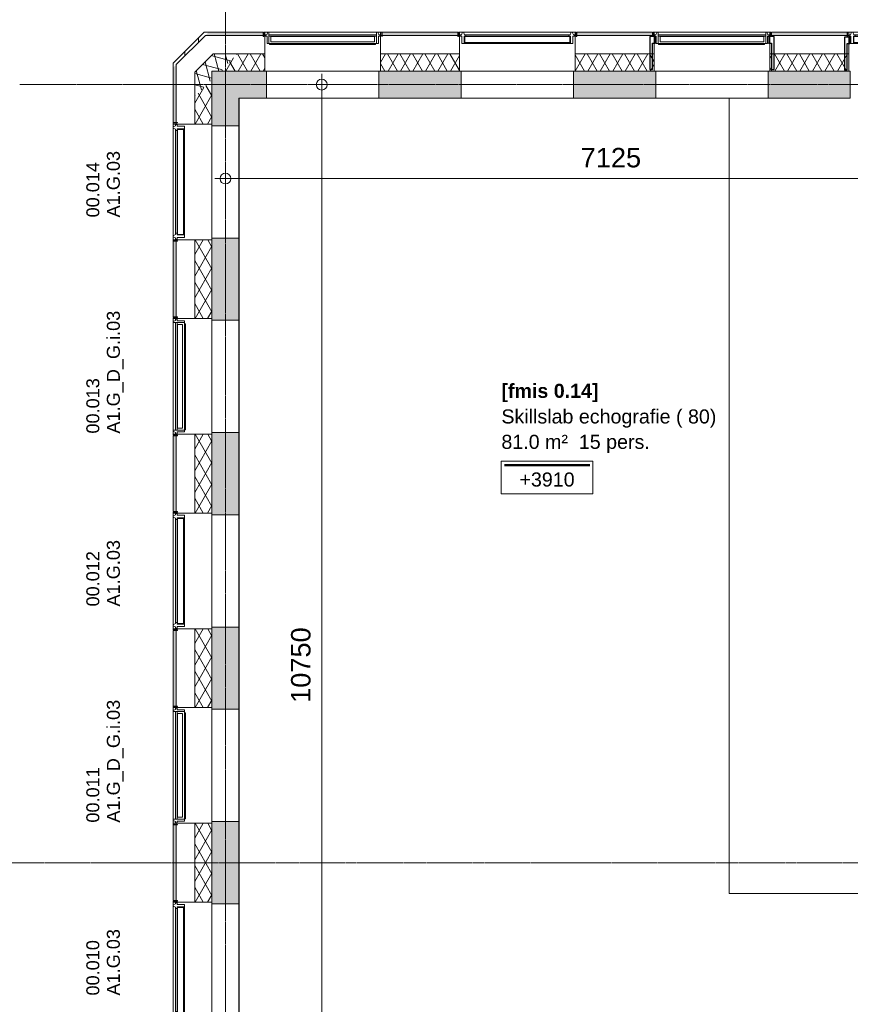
# Model space of a CAD drawing. Header units: millimetres. Extents: x 522 to 75900, y -25803 to 58941.
# Tile 79 of 134: x 8096 to 15780, y 44690 to 53801. Entities that reach past the tile are written whole.
import ezdxf

# ---------------------------------------------------------------- set-up
doc = ezdxf.new("R2010")
doc.units = ezdxf.units.MM
doc.linetypes.add('Dot', pattern=[4.7625, 0, -4.7625])
doc.linetypes.add('Grid Line', pattern=[22.225, 12.7, -3.175, 3.175, -3.175])
for name, color, linetype, lineweight in [('00_Algemeen', 7, 'Dot', 9), ('00_Algemeen-100', 7, 'Continuous', 9), ('22_Metselwerk', 7, 'Continuous', 9), ('30_Kozijnen-ramen-deuren', 7, 'Continuous', 9), ('34_Beglazing', 7, 'Continuous', 18), ('42_Dekvloeren en vloersystemen', 7, 'Continuous', 9)]:
    doc.layers.add(name, color=color, linetype=linetype, lineweight=lineweight)
doc.styles.add('Arial', font='arial.ttf', dxfattribs={"height": 180})
doc.styles.add('Arial_1', font='arial.ttf', dxfattribs={"height": 130})
doc.styles.add('Arial_4', font='arial.ttf', dxfattribs={"height": 120})
doc.styles.add('Arial_B', font='arialbd.ttf', dxfattribs={"height": 130})
doc.dimstyles.new('1_8mm_continuous_mm_zwart', dxfattribs={"dimscale": 304.8, "dimtxt": 183.646692, "dimasz": 0.328084, "dimexe": 0.328084, "dimexo": 0.0625, "dimgap": 0.164042, "dimtad": 1, "dimdec": 0, "dimzin": 0, "dimdsep": 46, "dimtxsty": 'Arial', "dimblk1": 'DOTBLANK', "dimblk2": 'DOTBLANK', "dimsah": 1, "dimcen": 0.09, "dimdle": 0.328084, "dimazin": 0, "dimtfac": 1, "dimtdec": 4, "dimtix": 1, "dimtmove": 0, "dimatfit": 3, "dimfxl": 0.328084, "dimfxlon": 1, "dimtvp": 1, "dimtolj": 1, "dimtzin": 0, "dimarcsym": 2})
pattern_1 = [(45, (0, 0), (-106.066, 106.066), []), (135, (0, 0), (-106.066, -106.066), []), (50, (0, 0), (358.6306, -31.3759), [37.5, -412.5]), (355, (0, 0), (-69.376, 376.0957), [30, -330]), (100.451, (29.9, -2.6), (289.2568, 344.7173), [31.87, -350.571]), (46.184, (0, 100), (533.62, -82.7615), [56.25, -618.75]), (96.636, (44.47, 93.1), (467.3284, 487.062), [47.805, -525.856]), (351.184, (0, 100), (467.3326, 487.058), [45, -495]), (21, (50, 75), (298.454, -201.3095), [37.5, -412.5]), (326, (50, 75), (121.657, 362.575), [30, -330]), (71.451, (74.87, 58.22), (420.112, 161.262), [31.87, -350.571]), (37.5, (0, 0), (6.07993, 166.44693), [3.353, -322.647, 3.353, -331.647, -331.25]), (37.5, (0, 0), (6.07993, 166.44693), [-661, 3.353, -327.897]), (7.5, (0, 0), (131.53477, 197.20586), [3.353, -187.647, 3.353, -315.147, -126.25]), (7.5, (0, 0), (131.53477, 197.20586), [-509.5, 3.353, -122.897]), (327.5, (-111.5, 0), (266.91122, -11.27744), [3.353, -121.647, 3.353, -386.647, -517.5]), (327.5, (-111.5, 0), (266.91122, -11.27744), [-515, 3.353, -514.147]), (317.5, (-161.5, 0), (291.5931, 50.0525), [3.353, -159.147, 3.353, -255.647, -367.5]), (317.5, (-161.5, 0), (291.5931, 50.0525), [-421.5, 3.353, -364.147]), (317.5, (-161.5, 0), (291.5931, 50.0525), [3.353, -159.147, 3.353, -255.647, -367.5]), (317.5, (-161.5, 0), (291.5931, 50.0525), [-421.5, 3.353, -364.147])]

# ---------------------------------------------------------------- blocks, each defined once
blk = doc.blocks.new('FRA_R12_AWT_CON_Betonwerk_R20_rvt-1-100 - Plattegrond - Begane grond')
at = {"layer": '22_Metselwerk', "lineweight": 13, "true_color": 0xc0c0c0}
h = blk.add_hatch(dxfattribs=at)
h.set_pattern_fill('FP_141', color=9, style=0, pattern_type=2)
h.set_pattern_definition(pattern_1)
h.paths.add_polyline_path([(10125, 40220), (10125, 40980), (9875, 40980), (9875, 40220)], flags=0)
h.paths.add_polyline_path([(9875, 42020), (10125, 42020), (10125, 42780), (9875, 42780), (9875, 42684.9)], flags=0)
h.paths.add_polyline_path([(9875, 43820), (10125, 43820), (10125, 44580), (9875, 44580), (9875, 44267.9)], flags=0)
h.paths.add_polyline_path([(9875, 45620), (10125, 45620), (10125, 46380), (9875, 46380), (9875, 45850.9)], flags=0)
h.paths.add_polyline_path([(10125, 47420), (10125, 48180), (9875, 48180), (9875, 47420)], flags=0)
h.paths.add_polyline_path([(10125, 49220), (10125, 49980), (9875, 49980), (9875, 49220)], flags=0)
h.paths.add_polyline_path([(10125, 51020), (10125, 51780), (9875, 51780), (9875, 51020)], flags=0)
h.paths.add_polyline_path([(10125, 52820), (10125, 53325), (9875, 53325), (9875, 52820)], flags=0)
h = blk.add_hatch(dxfattribs=at)
h.set_pattern_fill('FP_141', color=9, style=0, pattern_type=2)
h.set_pattern_definition(pattern_1)
h.paths.add_polyline_path([(17428.6, 53075), (17580, 53075), (17580, 53325), (16820, 53325), (16820, 53075), (17022.5, 53075)], flags=0)
h.paths.add_polyline_path([(13220, 53075), (13980, 53075), (13980, 53325), (13220, 53325)], flags=0)
h.paths.add_polyline_path([(15020, 53075), (15780, 53075), (15780, 53325), (15020, 53325)], flags=0)
h.paths.add_polyline_path([(11420, 53075), (12180, 53075), (12180, 53325), (11420, 53325)], flags=0)
h.paths.add_polyline_path([(10380, 53075), (10380, 53325), (10125, 53325), (10125, 53075)], flags=0)
at = {"layer": '22_Metselwerk', "lineweight": 13}
for p, q in [((10125, 53325), (9875, 53325)), ((9875, 53325), (9875, 52820)), ((10380, 53325), (10125, 53325)), ((10380, 53075), (10380, 53325)), ((12180, 53325), (11420, 53325)), ((11420, 53325), (11420, 53075)), ((12180, 53075), (12180, 53325)), ((13980, 53325), (13220, 53325)), ((13220, 53325), (13220, 53075)), ((13980, 53075), (13980, 53325)), ((15780, 53325), (15020, 53325)), ((15020, 53325), (15020, 53075)), ((15780, 53075), (15780, 53325)), ((10125, 53075), (10380, 53075)), ((10125, 52820), (10125, 53075)), ((11420, 53075), (10380, 53075)), ((11420, 53075), (12180, 53075)), ((13220, 53075), (12180, 53075)), ((13220, 53075), (13980, 53075)), ((15020, 53075), (13980, 53075)), ((15020, 53075), (15780, 53075)), ((9875, 52820), (10125, 52820)), ((10125, 52820), (10125, 51780)), ((10125, 51780), (9875, 51780)), ((9875, 51780), (9875, 51020)), ((10125, 51020), (10125, 51780)), ((9875, 51020), (10125, 51020)), ((10125, 51020), (10125, 49980)), ((10125, 49980), (9875, 49980)), ((9875, 49980), (9875, 49220)), ((10125, 49220), (10125, 49980)), ((9875, 49220), (10125, 49220)), ((10125, 49220), (10125, 48180)), ((10125, 48180), (9875, 48180)), ((9875, 48180), (9875, 47420)), ((10125, 47420), (10125, 48180)), ((9875, 47420), (10125, 47420)), ((10125, 47420), (10125, 46380)), ((10125, 46380), (9875, 46380)), ((9875, 46380), (9875, 45620)), ((10125, 45620), (10125, 46380)), ((9875, 45620), (10125, 45620)), ((10125, 45620), (10125, 44580))]:
    blk.add_line(p, q, dxfattribs=at)
blk = doc.blocks.new('31_W_A1_G-D-G_Kawneer - StoneClad - A1_G_D_G_i_03_Kawneer - 1070x3395-10499062-100 - Plattegrond - Begane grond')
at = {"layer": '30_Kozijnen-ramen-deuren', "lineweight": 18}
for p, q in [((-508, 100), (-518, 76)), ((-498, 100), (-508, 100)), ((508, 100), (498, 100)), ((518, 76), (508, 100)), ((-530, 76), (-530, 62)), ((-518, 76), (-530, 76)), ((-530, 62), (-514.5, 62)), ((-514.5, 62), (-514.5, -6)), ((514.5, -6), (514.5, 62)), ((514.5, 62), (530, 62)), ((530, 76), (518, 76)), ((530, 62), (530, 76)), ((-514.5, -6), (-498, -6)), ((498, -6), (514.5, -6))]:
    blk.add_line(p, q, dxfattribs=at)
at = {"layer": '30_Kozijnen-ramen-deuren'}
for p, q in [((-498, 76), (-498, 100)), ((498, 100), (-498, 100)), ((498, 100), (498, 76)), ((-498, 62), (-498, 76)), ((498, 76), (-498, 76)), ((-498, -6), (-498, 62)), ((498, 62), (-498, 62)), ((498, 76), (498, 62)), ((498, 62), (498, -6)), ((498, -6), (-498, -6)), ((-493.3, -14), (-493.3, -6)), ((487.3, -14), (-493.3, -14)), ((487.3, -6), (487.3, -14))]:
    blk.add_line(p, q, dxfattribs=at)
at = {"layer": '34_Beglazing', "lineweight": 9}
for p, q in [((-480, 59), (480, 59)), ((-480, 12), (-480, 59)), ((480, 12), (-480, 12)), ((480, 59), (480, 12))]:
    blk.add_line(p, q, dxfattribs=at)
blk = doc.blocks.new('31_W_A1_G_Kawneer - StoneClad - A1_G_03_Kawneer - 1070x3395-10498973-100 - Plattegrond - Begane grond')
at = {"layer": '30_Kozijnen-ramen-deuren', "lineweight": 18}
for p, q in [((-514.5, 6), (-491.5, 6)), ((-514.5, -62), (-514.5, 6)), ((-491.5, 6), (-491.5, -62)), ((491.5, 6), (514.5, 6)), ((491.5, -62), (491.5, 6)), ((514.5, 6), (514.5, -62)), ((-530, -62), (-514.5, -62)), ((-530, -76), (-530, -62)), ((-518, -76), (-530, -76)), ((-508, -100), (-518, -76)), ((-488, -76), (-498, -100)), ((-491.5, -62), (-476, -62)), ((-476, -76), (-488, -76)), ((-476, -62), (-476, -76)), ((476, -62), (491.5, -62)), ((476, -76), (476, -62)), ((488, -76), (476, -76)), ((498, -100), (488, -76)), ((518, -76), (508, -100)), ((514.5, -62), (530, -62)), ((530, -76), (518, -76)), ((530, -62), (530, -76)), ((-498, -100), (-508, -100)), ((508, -100), (498, -100))]:
    blk.add_line(p, q, dxfattribs=at)
at = {"layer": '30_Kozijnen-ramen-deuren'}
for p, q in [((-491.5, 6), (491.5, 6)), ((-476, -62), (476, -62)), ((476, -76), (-476, -76)), ((-498, -100), (498, -100))]:
    blk.add_line(p, q, dxfattribs=at)
at = {"layer": '34_Beglazing'}
for p, q in [((-486, -59), (-486, -3.5)), ((-486, -3.5), (486, -3.5)), ((486, -59), (-486, -59)), ((486, -3.5), (486, -59))]:
    blk.add_line(p, q, dxfattribs=at)
blk = doc.blocks.new('31_W_A1_G-D-G_Kawneer - StoneClad - A1_G_D_G_i_03_Kawneer - 1070x3395-10498972-100 - Plattegrond - Begane grond')
at = {"layer": '30_Kozijnen-ramen-deuren', "lineweight": 18}
for p, q in [((-508, 100), (-518, 76)), ((-498, 100), (-508, 100)), ((508, 100), (498, 100)), ((518, 76), (508, 100)), ((-530, 76), (-530, 62)), ((-518, 76), (-530, 76)), ((-530, 62), (-514.5, 62)), ((-514.5, 62), (-514.5, -6)), ((514.5, -6), (514.5, 62)), ((514.5, 62), (530, 62)), ((530, 76), (518, 76)), ((530, 62), (530, 76)), ((-514.5, -6), (-498, -6)), ((498, -6), (514.5, -6))]:
    blk.add_line(p, q, dxfattribs=at)
at = {"layer": '30_Kozijnen-ramen-deuren'}
for p, q in [((-498, 76), (-498, 100)), ((498, 100), (-498, 100)), ((498, 100), (498, 76)), ((-498, 62), (-498, 76)), ((498, 76), (-498, 76)), ((-498, -6), (-498, 62)), ((498, 62), (-498, 62)), ((498, 76), (498, 62)), ((498, 62), (498, -6)), ((498, -6), (-498, -6)), ((-493.3, -14), (-493.3, -6)), ((487.3, -14), (-493.3, -14)), ((487.3, -6), (487.3, -14))]:
    blk.add_line(p, q, dxfattribs=at)
at = {"layer": '34_Beglazing', "lineweight": 9}
for p, q in [((-480, 59), (480, 59)), ((-480, 12), (-480, 59)), ((480, 12), (-480, 12)), ((480, 59), (480, 12))]:
    blk.add_line(p, q, dxfattribs=at)
blk = doc.blocks.new('NLRS_GM_SK_Merk-A2 - A3 - Roze en paars bg - zonder zonwering-10915468-100 - Plattegrond - Begane grond')
at = {"layer": '30_Kozijnen-ramen-deuren', "lineweight": 25}
for p, q in [((-400, 440), (-450, 440)), ((-450, 440), (-450, 135)), ((-425, 135), (-425, 380)), ((-425, 380), (-400, 380)), ((-400, 380), (-400, 440)), ((700, 440), (650, 440)), ((650, 440), (650, 380)), ((650, 380), (675, 380)), ((675, 380), (675, 135)), ((700, 135), (700, 440)), ((-450, 135), (-425, 135)), ((675, 135), (700, 135))]:
    blk.add_line(p, q, dxfattribs=at)
at = {"layer": '30_Kozijnen-ramen-deuren'}
for p, q in [((-389.5, 440), (-400, 440)), ((-389.5, 380), (-400, 380)), ((650, 440), (639.5, 440)), ((650, 380), (639.5, 380))]:
    blk.add_line(p, q, dxfattribs=at)
blk = doc.blocks.new('NLRS_GM_SK_Merk-A2 - A3 - met zonwering-11082604-100 - Plattegrond - Begane grond')
at = {"layer": '30_Kozijnen-ramen-deuren', "lineweight": 25}
for p, q in [((-400, 445), (-450, 445)), ((-450, 445), (-450, 140)), ((-425, 140), (-425, 385)), ((-425, 385), (-400, 385)), ((-400, 385), (-400, 445)), ((700, 445), (650, 445)), ((650, 445), (650, 385)), ((650, 385), (675, 385)), ((675, 385), (675, 140)), ((700, 140), (700, 445)), ((-450, 140), (-425, 140)), ((675, 140), (700, 140))]:
    blk.add_line(p, q, dxfattribs=at)
at = {"layer": '30_Kozijnen-ramen-deuren'}
for p, q in [((-389.5, 445), (-400, 445)), ((-389.5, 385), (-400, 385)), ((650, 445), (639.5, 445)), ((650, 385), (639.5, 385))]:
    blk.add_line(p, q, dxfattribs=at)
blk = doc.blocks.new('00_TAG_ROOM_roomtag2 - 5_ volledig met plafondhoogte-11202087-100 - Plattegrond - Begane grond')
at = {"layer": '00_Algemeen', "linetype": 'Continuous'}
for p, q in [((0, -5.7), (0, -2.7)), ((0, -2.7), (8.5, -2.7)), ((8.5, -2.7), (8.5, -5.7)), ((0.322, -3.01), (8.215, -3.01)), ((0.322, -3.033), (8.215, -3.033)), ((0.322, -3.061), (8.215, -3.061)), ((0.322, -3.095), (8.215, -3.095)), ((0.322, -3.123), (8.215, -3.123)), ((8.5, -5.7), (0, -5.7))]:
    blk.add_line(p, q, dxfattribs=at)
blk = doc.blocks.new('DIMBLOCK55-100 - Plattegrond - Begane grond')
at = {"layer": '00_Algemeen-100', "transparency": 16777216}
for p, q in [((10000, 52430.5), (10000, 52230.5)), ((10000, 52330.5), (10000, 52430.5)), ((17125, 52430.5), (17125, 52230.5)), ((17125, 52330.5), (17125, 52430.5)), ((9900, 52330.5), (17125, 52330.5))]:
    blk.add_line(p, q, dxfattribs=at)
for centre in [(10000, 52330.5), (17125, 52330.5)]:
    blk.add_circle(centre, 50, dxfattribs=at)
at = {"layer": '00_Algemeen-100', "color": 0, "transparency": 16777216, "insert": (13285.6, 52614.2), "char_height": 180, "width": 664.518, "attachment_point": 1, "line_spacing_factor": 0.941778, "style": 'Arial'}
blk.add_mtext('7125', dxfattribs=at)
blk = doc.blocks.new('_DotBlank')
at = {"color": 0, "linetype": 'ByBlock', "lineweight": -2}
blk.add_line((-0.5, 0), (-1, 0), dxfattribs=at)
blk.add_circle((0, 0), 0.5, dxfattribs=at)
blk = doc.blocks.new('DIMBLOCK79-100 - Plattegrond - Begane grond')
at = {"layer": '00_Algemeen-100', "transparency": 16777216}
for p, q in [((10890.1, 42450), (10890.1, 53300)), ((10790.1, 53200), (10990.1, 53200)), ((10890.1, 53200), (10790.1, 53200)), ((10790.1, 42450), (10990.1, 42450)), ((10890.1, 42450), (10790.1, 42450))]:
    blk.add_line(p, q, dxfattribs=at)
for centre in [(10890.1, 53200), (10890.1, 42450)]:
    blk.add_circle(centre, 50, dxfattribs=at)
at = {"layer": '00_Algemeen-100', "color": 0, "transparency": 16777216, "insert": (10606.4, 47478.9), "char_height": 180, "width": 830.648, "attachment_point": 1, "rotation": 90, "line_spacing_factor": 0.941778, "style": 'Arial'}
blk.add_mtext('10750', dxfattribs=at)

msp = doc.modelspace()

# ---------------------------------------------------------------- hatches: boundary and pattern name
at = {"layer": '22_Metselwerk', "true_color": 0xc0c0c0}
h = msp.add_hatch(dxfattribs=at)
h.set_pattern_fill('FP_169', color=9, angle=225, style=0, pattern_type=2)
h.set_pattern_definition([(90, (0, 0), (-125, 6e-13), []), (90, (-62.5, 62.5), (-125, 6e-13), [62.5, -312.5])])
h.paths.add_polyline_path([(9515, 53355.7), (9844.3, 53685), (9801.9, 53685), (9515, 53398.1)], flags=0)
h = msp.add_hatch(dxfattribs=at)
h.set_pattern_fill('FP_65', color=9, angle=225, style=0, pattern_type=2)
h.set_pattern_definition([(45, (0, 0), (-88.38835, 88.38835), []), (45, (1e-14, 88.39), (-88.38835, 88.38835), [62.5, -312.5])])
h.paths.add_polyline_path([(43850, 53655), (44550, 53655), (44550, 53685), (43850, 53685)], flags=0)
h.paths.add_polyline_path([(43835, 53655), (43845, 53655), (43845, 53685), (43835, 53685)], flags=0)
h.paths.add_polyline_path([(53171.6, 53655), (53385.7, 53655), (53355.7, 53685), (52850, 53685), (52850, 53655), (53145.3, 53655)], flags=0)
h.paths.add_polyline_path([(44565, 53655), (44565, 53685), (44555, 53685), (44555, 53655)], flags=0)
h.paths.add_polyline_path([(42035, 53655), (42045, 53655), (42045, 53685), (42035, 53685)], flags=0)
h.paths.add_polyline_path([(51140.7, 53655), (51750, 53655), (51750, 53685), (51050, 53685), (51050, 53655)], flags=0)
h.paths.add_polyline_path([(42050, 53655), (42750, 53655), (42750, 53685), (42050, 53685)], flags=0)
h.paths.add_polyline_path([(49516, 53655), (49950, 53655), (49950, 53685), (49250, 53685), (49250, 53655)], flags=0)
h.paths.add_polyline_path([(45645, 53655), (45645, 53685), (45635, 53685), (45635, 53655)], flags=0)
h.paths.add_polyline_path([(40965, 53655), (40965, 53685), (40955, 53685), (40955, 53655)], flags=0)
h.paths.add_polyline_path([(46355, 53655), (46365, 53655), (46365, 53685), (46355, 53685)], flags=0)
h.paths.add_polyline_path([(40235, 53655), (40245, 53655), (40245, 53685), (40235, 53685)], flags=0)
h.paths.add_polyline_path([(47891.4, 53655), (48150, 53655), (48150, 53685), (47450, 53685), (47450, 53655), (47485.2, 53655)], flags=0)
h.paths.add_polyline_path([(47435, 53655), (47445, 53655), (47445, 53685), (47435, 53685)], flags=0)
h.paths.add_polyline_path([(42765, 53655), (42765, 53685), (42755, 53685), (42755, 53655)], flags=0)
h.paths.add_polyline_path([(38955.6, 53655), (39150, 53655), (39150, 53685), (38450, 53685), (38450, 53655)], flags=0)
h.paths.add_polyline_path([(40580.3, 53655), (40950, 53655), (40950, 53685), (40250, 53685), (40250, 53655)], flags=0)
h.paths.add_polyline_path([(38445, 53655), (38445, 53685), (38435, 53685), (38435, 53655)], flags=0)
h.paths.add_polyline_path([(46350, 53655), (46350, 53685), (45650, 53685), (45650, 53655), (46266.7, 53655)], flags=0)
h.paths.add_polyline_path([(37354.9, 53655), (37365, 53655), (37365, 53685), (37354.9, 53685)], flags=0)
h.paths.add_polyline_path([(36649.9, 53655), (37349.9, 53655), (37349.9, 53685), (36649.9, 53685)], flags=0)
h.paths.add_polyline_path([(34844.9, 53655), (34844.9, 53685), (34835, 53685), (34835, 53655)], flags=0)
h.paths.add_polyline_path([(34849.9, 53655), (35549.9, 53655), (35549.9, 53685), (34849.9, 53685)], flags=0)
h.paths.add_polyline_path([(33045, 53655), (33045, 53685), (33035, 53685), (33035, 53655)], flags=0)
h.paths.add_polyline_path([(39165, 53655), (39165, 53685), (39155, 53685), (39155, 53655)], flags=0)
h.paths.add_polyline_path([(36644.9, 53655), (36644.9, 53685), (36635, 53685), (36635, 53655)], flags=0)
h.paths.add_polyline_path([(24750, 53655), (24750, 53685), (24050, 53685), (24050, 53655), (24739.7, 53655)], flags=0)
h.paths.add_polyline_path([(33765, 53655), (33765, 53685), (33755, 53685), (33755, 53655)], flags=0)
h.paths.add_polyline_path([(24755, 53655), (24765, 53655), (24765, 53685), (24755, 53685)], flags=0)
h.paths.add_polyline_path([(33750, 53655), (33750, 53685), (33050, 53685), (33050, 53655), (33269.2, 53655)], flags=0)
h.paths.add_polyline_path([(25845, 53655), (25845, 53685), (25835, 53685), (25835, 53655)], flags=0)
h.paths.add_polyline_path([(31955, 53655), (31965, 53655), (31965, 53685), (31955, 53685)], flags=0)
h.paths.add_polyline_path([(24035, 53655), (24045, 53655), (24045, 53685), (24035, 53685)], flags=0)
h.paths.add_polyline_path([(26555, 53655), (26565, 53655), (26565, 53685), (26555, 53685)], flags=0)
h.paths.add_polyline_path([(31950, 53655), (31950, 53685), (31250, 53685), (31250, 53655), (31644.6, 53655)], flags=0)
h.paths.add_polyline_path([(22965, 53655), (22965, 53685), (22955.2, 53685), (22955.2, 53655)], flags=0)
h.paths.add_polyline_path([(31235, 53655), (31245, 53655), (31245, 53685), (31235, 53685)], flags=0)
h.paths.add_polyline_path([(27650, 53655), (28350, 53655), (28350, 53685), (27650, 53685)], flags=0)
h.paths.add_polyline_path([(18645, 53655), (18645, 53685), (18635, 53685), (18635, 53655)], flags=0)
h.paths.add_polyline_path([(27645, 53655), (27645, 53685), (27635, 53685), (27635, 53655)], flags=0)
h.paths.add_polyline_path([(22708.8, 53655), (22950.2, 53655), (22950.2, 53685), (22250.2, 53685), (22250.2, 53655), (22302.7, 53655)], flags=0)
h.paths.add_polyline_path([(35565, 53655), (35565, 53685), (35554.9, 53685), (35554.9, 53655)], flags=0)
h.paths.add_polyline_path([(19355, 53655), (19365, 53655), (19365, 53685), (19355, 53685)], flags=0)
h.paths.add_polyline_path([(30165, 53655), (30165, 53685), (30155, 53685), (30155, 53655)], flags=0)
h.paths.add_polyline_path([(20449.8, 53655), (21149.8, 53655), (21149.8, 53685), (20449.8, 53685)], flags=0)
h.paths.add_polyline_path([(30019.9, 53655), (30150, 53655), (30150, 53685), (29450, 53685), (29450, 53655), (29613.7, 53655)], flags=0)
h.paths.add_polyline_path([(20444.8, 53655), (20444.8, 53685), (20435, 53685), (20435, 53655)], flags=0)
h.paths.add_polyline_path([(28355, 53655), (28365, 53655), (28365, 53685), (28355, 53685)], flags=0)
h.paths.add_polyline_path([(22235, 53655), (22245.2, 53655), (22245.2, 53685), (22235, 53685)], flags=0)
h.paths.add_polyline_path([(21165, 53655), (21165, 53685), (21154.8, 53685), (21154.8, 53655)], flags=0)
h.paths.add_polyline_path([(29435, 53655), (29445, 53655), (29445, 53685), (29435, 53685)], flags=0)
h.paths.add_polyline_path([(25958.2, 53655), (26550, 53655), (26550, 53685), (25850, 53685), (25850, 53655)], flags=0)
h.paths.add_polyline_path([(18650, 53655), (19350, 53655), (19350, 53685), (18650, 53685)], flags=0)
h.paths.add_polyline_path([(17565, 53655), (17565, 53685), (17555, 53685), (17555, 53655)], flags=0)
h.paths.add_polyline_path([(12165, 53655), (12165, 53685), (12155, 53685), (12155, 53655)], flags=0)
h.paths.add_polyline_path([(13250.2, 53655), (13950.2, 53655), (13950.2, 53685), (13250.2, 53685)], flags=0)
h.paths.add_polyline_path([(13245.2, 53655), (13245.2, 53685), (13235, 53685), (13235, 53655)], flags=0)
h.paths.add_polyline_path([(16845, 53655), (16845, 53685), (16835, 53685), (16835, 53655)], flags=0)
h.paths.add_polyline_path([(15765, 53655), (15765, 53685), (15754.8, 53685), (15754.8, 53655)], flags=0)
h.paths.add_polyline_path([(15749.8, 53655), (15749.8, 53685), (15049.8, 53685), (15049.8, 53655), (15397.8, 53655)], flags=0)
h.paths.add_polyline_path([(15044.8, 53655), (15044.8, 53685), (15035, 53685), (15035, 53655)], flags=0)
h.paths.add_polyline_path([(16850, 53655), (17550, 53655), (17550, 53685), (16850, 53685)], flags=0)
h.paths.add_polyline_path([(13955.2, 53655), (13965, 53655), (13965, 53685), (13955.2, 53685)], flags=0)
h.paths.add_polyline_path([(12150, 53655), (12150, 53685), (11450, 53685), (11450, 53655), (12148.4, 53655)], flags=0)
h.paths.add_polyline_path([(11435, 53655), (11445, 53655), (11445, 53685), (11435, 53685)], flags=0)
h.paths.add_polyline_path([(10365, 53655), (10365, 53685), (10355, 53685), (10355, 53655)], flags=0)
h.paths.add_polyline_path([(10350, 53655), (10350, 53685), (9844.3, 53685), (9814.3, 53655), (10117.6, 53655)], flags=0)
h = msp.add_hatch(dxfattribs=at)
h.set_pattern_fill('FP_399', color=9, angle=240, style=0, pattern_type=2)
h.set_pattern_definition([(105, (0, 0), (-96.59258, -25.8819), []), (165, (0, 0), (-25.8819, -96.59258), [])])
h.paths.add_polyline_path([(9715, 53089), (9875, 53249), (9875, 53325), (9951, 53325), (10111, 53485), (9884.7, 53485), (9715, 53315.3)], flags=0)
h = msp.add_hatch(dxfattribs=at)
h.set_pattern_fill('FP_9', color=9, angle=-120, style=0, pattern_type=2)
h.set_pattern_definition([(60, (0, 0), (-86.60254, 50), []), (120, (0, 0), (-86.60254, -50), [])])
h.paths.add_polyline_path([(29435, 53325), (30165, 53325), (30165, 53485), (29435, 53485), (29435, 53370.1)], flags=0)
h.paths.add_polyline_path([(10117.6, 53325), (10365, 53325), (10365, 53485), (10111, 53485), (9951, 53325)], flags=0)
h.paths.add_polyline_path([(11435, 53325), (12165, 53325), (12165, 53485), (11435, 53485), (11435, 53370.1)], flags=0)
h.paths.add_polyline_path([(49245, 53325), (49245, 53485), (47435, 53485), (47435, 53325), (47891.4, 53325)], flags=0)
h.paths.add_polyline_path([(13235, 53325), (13965, 53325), (13965, 53485), (13235, 53485), (13235, 53405)], flags=0)
h.paths.add_polyline_path([(15035, 53325), (15765, 53325), (15765, 53485), (15035, 53485), (15035, 53405)], flags=0)
h.paths.add_polyline_path([(46266.7, 53325), (46365, 53325), (46365, 53485), (45635, 53485), (45635, 53325)], flags=0)
h.paths.add_polyline_path([(16835, 53325), (17565, 53325), (17565, 53485), (16835, 53485), (16835, 53405)], flags=0)
h.paths.add_polyline_path([(44235.8, 53325), (44565, 53325), (44565, 53485), (43835, 53485), (43835, 53325)], flags=0)
h.paths.add_polyline_path([(18635, 53325), (19365, 53325), (19365, 53485), (18635, 53485), (18635, 53405)], flags=0)
h.paths.add_polyline_path([(20435, 53325), (21165, 53325), (21165, 53485), (20435, 53485), (20435, 53405)], flags=0)
h.paths.add_polyline_path([(42611.1, 53325), (42765, 53325), (42765, 53485), (42035, 53485), (42035, 53325), (42205, 53325)], flags=0)
h.paths.add_polyline_path([(22235, 53325), (22965, 53325), (22965, 53485), (22235, 53485), (22235, 53370.1)], flags=0)
h.paths.add_polyline_path([(24035, 53325), (24765, 53325), (24765, 53485), (24035, 53485), (24035, 53405)], flags=0)
h.paths.add_polyline_path([(40580.3, 53325), (40965, 53325), (40965, 53485), (40235, 53485), (40235, 53325)], flags=0)
h.paths.add_polyline_path([(25835, 53325), (26565, 53325), (26565, 53485), (25835, 53485), (25835, 53370.1)], flags=0)
h.paths.add_polyline_path([(27635, 53325), (28365, 53325), (28365, 53485), (27635, 53485), (27635, 53370.1)], flags=0)
h.paths.add_polyline_path([(38955.6, 53325), (39165, 53325), (39165, 53485), (38435, 53485), (38435, 53325)], flags=0)
h.paths.add_polyline_path([(37330.9, 53325), (37365, 53325), (37365, 53485), (36635, 53485), (36635, 53325), (36924.8, 53325)], flags=0)
h.paths.add_polyline_path([(31235, 53325), (31965, 53325), (31965, 53485), (31235, 53485), (31235, 53405)], flags=0)
h.paths.add_polyline_path([(33035, 53325), (33765, 53325), (33765, 53485), (33035, 53485), (33035, 53370.1)], flags=0)
h.paths.add_polyline_path([(34835, 53325), (35565, 53325), (35565, 53485), (34835, 53485), (34835, 53405)], flags=0)
h = msp.add_hatch(dxfattribs=at)
h.set_pattern_fill('FP_65', color=9, angle=225, style=0, pattern_type=2)
h.set_pattern_definition([(45, (0, 0), (-88.38835, 88.38835), []), (45, (2e-13, 88.39), (-88.38835, 88.38835), [62.5, -312.5])])
h.paths.add_polyline_path([(9545, 9899.4), (9545, 10350), (9515, 10350), (9515, 9918.5)], flags=0)
h.paths.add_polyline_path([(9515, 10355), (9545, 10355), (9545, 10365), (9515, 10365)], flags=0)
h.paths.add_polyline_path([(9545, 11435), (9545, 11445), (9515, 11445), (9515, 11435)], flags=0)
h.paths.add_polyline_path([(9515, 11450), (9545, 11450), (9545, 12150), (9515, 12150), (9515, 11816.6)], flags=0)
h.paths.add_polyline_path([(9545, 12155), (9545, 12165), (9515, 12165), (9515, 12155)], flags=0)
h.paths.add_polyline_path([(9545, 13235), (9545, 13245), (9515, 13245), (9515, 13235)], flags=0)
h.paths.add_polyline_path([(9545, 13250), (9545, 13950), (9515, 13950), (9515, 13250)], flags=0)
h.paths.add_polyline_path([(9545, 13955), (9545, 13965), (9515, 13965), (9515, 13955)], flags=0)
h.paths.add_polyline_path([(9545, 15035), (9545, 15045), (9515, 15045), (9515, 15035)], flags=0)
h.paths.add_polyline_path([(9545, 15050), (9545, 15750), (9515, 15750), (9515, 15050)], flags=0)
h.paths.add_polyline_path([(9545, 15755), (9545, 15765), (9515, 15765), (9515, 15755)], flags=0)
h.paths.add_polyline_path([(9545, 16835), (9545, 16845), (9515, 16845), (9515, 16835)], flags=0)
h.paths.add_polyline_path([(9545, 16850), (9545, 17550), (9515, 17550), (9515, 16850)], flags=0)
h.paths.add_polyline_path([(9515, 17555), (9545, 17555), (9545, 17565), (9515, 17565)], flags=0)
h.paths.add_polyline_path([(9515, 18635), (9545, 18635), (9545, 18645), (9515, 18645)], flags=0)
h.paths.add_polyline_path([(9515, 18650), (9545, 18650), (9545, 19350), (9515, 19350), (9515, 18940.1)], flags=0)
h.paths.add_polyline_path([(9545, 19355), (9545, 19365), (9515, 19365), (9515, 19355)], flags=0)
h.paths.add_polyline_path([(9545, 20435), (9545, 20445), (9515, 20445), (9515, 20435)], flags=0)
h.paths.add_polyline_path([(9545, 20450), (9545, 21150), (9515, 21150), (9515, 20450)], flags=0)
h.paths.add_polyline_path([(9545, 22250), (9545, 22950), (9515, 22950), (9515, 22250)], flags=0)
h.paths.add_polyline_path([(9545, 24050), (9545, 24750), (9515, 24750), (9515, 24050)], flags=0)
h.paths.add_polyline_path([(9545, 27650), (9545, 28350), (9515, 28350), (9515, 27650)], flags=0)
h.paths.add_polyline_path([(9515, 28355), (9545, 28355), (9545, 28365), (9515, 28365)], flags=0)
h.paths.add_polyline_path([(9545, 29435), (9545, 29445), (9515, 29445), (9515, 29435)], flags=0)
h.paths.add_polyline_path([(9545, 29450), (9545, 30150), (9515, 30150), (9515, 29450)], flags=0)
h.paths.add_polyline_path([(9515, 30155), (9545, 30155), (9545, 30165), (9515, 30165)], flags=0)
h.paths.add_polyline_path([(9545, 31235), (9545, 31245), (9515, 31245), (9515, 31235)], flags=0)
h.paths.add_polyline_path([(9545, 31250), (9545, 31950), (9515, 31950), (9515, 31250)], flags=0)
h.paths.add_polyline_path([(9515, 31955), (9545, 31955), (9545, 31965), (9515, 31965)], flags=0)
h.paths.add_polyline_path([(9545, 33035), (9545, 33045), (9515, 33045), (9515, 33035)], flags=0)
h.paths.add_polyline_path([(9515, 33050), (9545, 33050), (9545, 33750), (9515, 33750), (9515, 33187)], flags=0)
h.paths.add_polyline_path([(9515, 33755), (9545, 33755), (9545, 33765), (9515, 33765)], flags=0)
h.paths.add_polyline_path([(9545, 34835), (9545, 34845), (9515, 34845), (9515, 34835)], flags=0)
h.paths.add_polyline_path([(9545, 34850), (9545, 35550), (9515, 35550), (9515, 34850)], flags=0)
h.paths.add_polyline_path([(9515, 35555), (9545, 35555), (9545, 35565), (9515, 35565), (9515, 35561.5)], flags=0)
h.paths.add_polyline_path([(9545, 36635), (9545, 36645), (9515, 36645), (9515, 36635)], flags=0)
h.paths.add_polyline_path([(9515, 36650), (9545, 36650), (9545, 37350), (9515, 37350), (9515, 37144.4)], flags=0)
h.paths.add_polyline_path([(9515, 37355), (9545, 37355), (9545, 37365), (9515, 37365)], flags=0)
h.paths.add_polyline_path([(9545, 38435), (9545, 38445), (9515, 38445), (9515, 38435)], flags=0)
h.paths.add_polyline_path([(9545, 38450), (9545, 39150), (9515, 39150), (9515, 38450)], flags=0)
h.paths.add_polyline_path([(9545, 39155), (9545, 39165), (9515, 39165), (9515, 39155)], flags=0)
h.paths.add_polyline_path([(9545, 40235), (9545, 40245), (9515, 40245), (9515, 40235)], flags=0)
h.paths.add_polyline_path([(9545, 40250), (9545, 40950), (9515, 40950), (9515, 40250)], flags=0)
h.paths.add_polyline_path([(9515, 40955), (9545, 40955), (9545, 40965), (9515, 40965)], flags=0)
h.paths.add_polyline_path([(9545, 42035), (9545, 42045), (9515, 42045), (9515, 42035)], flags=0)
h.paths.add_polyline_path([(9545, 42050), (9545, 42750), (9515, 42750), (9515, 42050)], flags=0)
h.paths.add_polyline_path([(9515, 42755), (9545, 42755), (9545, 42765), (9515, 42765)], flags=0)
h.paths.add_polyline_path([(9515, 43835), (9545, 43835), (9545, 43845), (9515, 43845)], flags=0)
h.paths.add_polyline_path([(9515, 43850), (9545, 43850), (9545, 44550), (9515, 44550), (9515, 44267.9)], flags=0)
h.paths.add_polyline_path([(9515, 44555), (9545, 44555), (9545, 44565), (9515, 44565)], flags=0)
h.paths.add_polyline_path([(9545, 45635), (9545, 45645), (9515, 45645), (9515, 45635)], flags=0)
h.paths.add_polyline_path([(9515, 45650), (9545, 45650), (9545, 46350), (9515, 46350), (9515, 45850.9)], flags=0)
h.paths.add_polyline_path([(9545, 46355), (9545, 46365), (9515, 46365), (9515, 46355)], flags=0)
h.paths.add_polyline_path([(9545, 47435), (9545, 47445), (9515, 47445), (9515, 47435)], flags=0)
h.paths.add_polyline_path([(9545, 47450), (9545, 48150), (9515, 48150), (9515, 47450)], flags=0)
h.paths.add_polyline_path([(9545, 48155), (9545, 48165), (9515, 48165), (9515, 48155)], flags=0)
h.paths.add_polyline_path([(9545, 49235), (9545, 49245), (9515, 49245), (9515, 49235)], flags=0)
h.paths.add_polyline_path([(9515, 49250), (9545, 49250), (9545, 49950), (9515, 49950), (9515, 49808.3)], flags=0)
h.paths.add_polyline_path([(9545, 49955), (9545, 49965), (9515, 49965), (9515, 49955)], flags=0)
h.paths.add_polyline_path([(9515, 51035), (9545, 51035), (9545, 51045), (9515, 51045)], flags=0)
h.paths.add_polyline_path([(9515, 51050), (9545, 51050), (9545, 51750), (9515, 51750), (9515, 51391.3)], flags=0)
h.paths.add_polyline_path([(9545, 51755), (9545, 51765), (9515, 51765), (9515, 51755)], flags=0)
h.paths.add_polyline_path([(9545, 52835), (9545, 52845), (9515, 52845), (9515, 52835)], flags=0)
h.paths.add_polyline_path([(9545, 52850), (9545, 53385.7), (9515, 53355.7), (9515, 52850)], flags=0)
h = msp.add_hatch(dxfattribs=at)
h.set_pattern_fill('FP_2', color=9, angle=240, style=0, pattern_type=2)
h.set_pattern_definition([(60, (0, 0), (-86.60254, 50), []), (120, (0, 0), (-86.60254, -50), [])])
h.paths.add_polyline_path([(9715, 27850), (9875, 27850), (9875, 28365), (9715, 28365)], flags=0)
h.paths.add_polyline_path([(9715, 29435), (9875, 29435), (9875, 30165), (9715, 30165), (9715, 30021)], flags=0)
h.paths.add_polyline_path([(9795, 31235), (9875, 31235), (9875, 31965), (9715, 31965), (9715, 31235)], flags=0)
h.paths.add_polyline_path([(9715, 33035), (9875, 33035), (9875, 33765), (9715, 33765), (9715, 33187)], flags=0)
h.paths.add_polyline_path([(9875, 34835), (9875, 35565), (9715, 35565), (9715, 34835), (9795, 34835)], flags=0)
h.paths.add_polyline_path([(9715, 36635), (9875, 36635), (9875, 37365), (9715, 37365)], flags=0)
h.paths.add_polyline_path([(9875, 38435), (9875, 39165), (9715, 39165), (9715, 38435), (9795, 38435)], flags=0)
h.paths.add_polyline_path([(9875, 40235), (9875, 40965), (9715, 40965), (9715, 40235), (9795, 40235)], flags=0)
h.paths.add_polyline_path([(9875, 42035), (9875, 42765), (9715, 42765), (9715, 42035), (9795, 42035)], flags=0)
h.paths.add_polyline_path([(9715, 43835), (9875, 43835), (9875, 44565), (9715, 44565), (9715, 44267.9)], flags=0)
h.paths.add_polyline_path([(9875, 45635), (9875, 46365), (9715, 46365), (9715, 45635), (9795, 45635)], flags=0)
h.paths.add_polyline_path([(9715, 47435), (9875, 47435), (9875, 48165), (9715, 48165)], flags=0)
h.paths.add_polyline_path([(9715, 49235), (9875, 49235), (9875, 49965), (9715, 49965)], flags=0)
h.paths.add_polyline_path([(9715, 51035), (9875, 51035), (9875, 51765), (9715, 51765)], flags=0)
h.paths.add_polyline_path([(9795, 52835), (9875, 52835), (9875, 53249), (9715, 53089), (9715, 52835)], flags=0)

# ---------------------------------------------------------------- linework, layer by layer
at = {"layer": '00_Algemeen', "color": 16, "linetype": 'Grid Line', "true_color": 0x800000}
for p, q in [((10000, 4084), (10000, 58341)), ((8096.4, 53200), (57181.4, 53200)), ((5155.6, 46000), (57181.4, 46000))]:
    msp.add_line(p, q, dxfattribs=at)
at = {"layer": '00_Algemeen', "linetype": 'Continuous'}
for p, q in [((9715, 53315.3), (9884.7, 53485)), ((9884.7, 53485), (10111, 53485)), ((9715, 53089), (9715, 53315.3)), ((9951, 53325), (10365, 53325)), ((11435, 53325), (12165, 53325)), ((13235, 53325), (13965, 53325)), ((15035, 53325), (15765, 53325))]:
    msp.add_line(p, q, dxfattribs=at)
at = {"layer": '22_Metselwerk'}
for p, q in [((9801.9, 53685), (9515, 53398.1)), ((10350, 53685), (9801.9, 53685)), ((10350, 53645), (10350, 53685)), ((10355, 53685), (10355, 53645)), ((10355, 53685), (10392, 53685)), ((10365, 53485), (10365, 53685)), ((11408, 53685), (11445, 53685)), ((11435, 53685), (11435, 53485)), ((11445, 53645), (11445, 53685)), ((12150, 53685), (11450, 53685)), ((11450, 53685), (11450, 53645)), ((12150, 53645), (12150, 53685)), ((12155, 53685), (12155, 53645)), ((12155, 53685), (12192, 53685)), ((12165, 53485), (12165, 53685)), ((13208, 53685), (13245.2, 53685)), ((13235, 53685), (13235, 53485)), ((13245.2, 53645), (13245.2, 53685)), ((13950.2, 53685), (13250.2, 53685)), ((13250.2, 53685), (13250.2, 53645)), ((13950.2, 53645), (13950.2, 53685)), ((13955.2, 53685), (13955.2, 53645)), ((13955.2, 53685), (13992, 53685)), ((13965, 53485), (13965, 53685)), ((15008, 53685), (15044.8, 53685)), ((15035, 53685), (15035, 53485)), ((15044.8, 53645), (15044.8, 53685)), ((15749.8, 53685), (15049.8, 53685)), ((15049.8, 53685), (15049.8, 53645)), ((15749.8, 53645), (15749.8, 53685)), ((15754.8, 53685), (15754.8, 53645)), ((15754.8, 53685), (15792, 53685)), ((15765, 53485), (15765, 53685)), ((9814.3, 53655), (9545, 53385.7)), ((10350, 53655), (9814.3, 53655)), ((10355, 53645), (10350, 53645)), ((10365, 53655), (10355, 53655)), ((11445, 53655), (11435, 53655)), ((11450, 53645), (11445, 53645)), ((12150, 53655), (11450, 53655)), ((12155, 53645), (12150, 53645)), ((12165, 53655), (12155, 53655)), ((13245.2, 53655), (13235, 53655)), ((13250.2, 53645), (13245.2, 53645)), ((13950.2, 53655), (13250.2, 53655)), ((13955.2, 53645), (13950.2, 53645)), ((13965, 53655), (13955.2, 53655)), ((15044.8, 53655), (15035, 53655)), ((15049.8, 53645), (15044.8, 53645)), ((15749.8, 53655), (15049.8, 53655)), ((15754.8, 53645), (15749.8, 53645)), ((15765, 53655), (15754.8, 53655)), ((10365, 53485), (9884.7, 53485)), ((10111, 53485), (10365, 53485)), ((10365, 53325), (10365, 53485)), ((11435, 53485), (12165, 53485)), ((11435, 53485), (11435, 53325)), ((12165, 53485), (11435, 53485)), ((12165, 53325), (12165, 53485)), ((13235, 53485), (13965, 53485)), ((13235, 53485), (13235, 53325)), ((13965, 53485), (13235, 53485)), ((13965, 53325), (13965, 53485)), ((15035, 53485), (15765, 53485)), ((15035, 53485), (15035, 53325)), ((15765, 53485), (15035, 53485)), ((15765, 53325), (15765, 53485)), ((9515, 53398.1), (9515, 52850)), ((9545, 53385.7), (9545, 52850)), ((9715, 53315.3), (9715, 52835)), ((9715, 53315.3), (9715, 53315.3)), ((9875, 53249), (9875, 53325)), ((9875, 53325), (9951, 53325)), ((11420, 53325), (10380, 53325)), ((13220, 53325), (12180, 53325)), ((15020, 53325), (13980, 53325)), ((9875, 52835), (9875, 53249)), ((9715, 52835), (9715, 53089)), ((9515, 52850), (9555, 52850)), ((9555, 52845), (9515, 52845)), ((9515, 52808), (9515, 52845)), ((9545, 52845), (9545, 52835)), ((9555, 52850), (9555, 52845)), ((9515, 52835), (9875, 52835)), ((9875, 52820), (9875, 51780)), ((9515, 51755), (9515, 51792)), ((9875, 51765), (9515, 51765)), ((9515, 51755), (9555, 51755)), ((9545, 51765), (9545, 51755)), ((9555, 51755), (9555, 51750)), ((9715, 51035), (9715, 51765)), ((9715, 51765), (9715, 51035)), ((9875, 51035), (9875, 51765)), ((9555, 51750), (9515, 51750)), ((9515, 51750), (9515, 51050)), ((9545, 51750), (9545, 51050)), ((9515, 51050), (9555, 51050)), ((9555, 51045), (9515, 51045)), ((9515, 51008), (9515, 51045)), ((9515, 51035), (9875, 51035)), ((9545, 51045), (9545, 51035)), ((9555, 51050), (9555, 51045)), ((9875, 51020), (9875, 49980)), ((9515, 49955), (9515, 49992)), ((9875, 49965), (9515, 49965)), ((9515, 49955), (9555, 49955)), ((9555, 49950), (9515, 49950)), ((9515, 49950), (9515, 49250)), ((9545, 49965), (9545, 49955)), ((9545, 49950), (9545, 49250)), ((9555, 49955), (9555, 49950)), ((9715, 49235), (9715, 49965)), ((9715, 49965), (9715, 49235)), ((9875, 49235), (9875, 49965)), ((9515, 49250), (9555, 49250)), ((9555, 49245), (9515, 49245)), ((9515, 49208), (9515, 49245)), ((9515, 49235), (9875, 49235)), ((9545, 49245), (9545, 49235)), ((9555, 49250), (9555, 49245)), ((9875, 49220), (9875, 48180)), ((9515, 48155), (9515, 48192)), ((9875, 48165), (9515, 48165)), ((9515, 48155), (9555, 48155)), ((9555, 48150), (9515, 48150)), ((9515, 48150), (9515, 47450)), ((9545, 48165), (9545, 48155)), ((9545, 48150), (9545, 47450)), ((9555, 48155), (9555, 48150)), ((9715, 47435), (9715, 48165)), ((9715, 48165), (9715, 47435)), ((9875, 47435), (9875, 48165)), ((9515, 47450), (9555, 47450)), ((9555, 47445), (9515, 47445)), ((9515, 47408), (9515, 47445)), ((9515, 47435), (9875, 47435)), ((9545, 47445), (9545, 47435)), ((9555, 47450), (9555, 47445)), ((9875, 47420), (9875, 46380)), ((9515, 46355), (9515, 46392)), ((9875, 46365), (9515, 46365)), ((9515, 46355), (9555, 46355)), ((9555, 46350), (9515, 46350)), ((9515, 46350), (9515, 45650)), ((9545, 46365), (9545, 46355)), ((9545, 46350), (9545, 45650)), ((9555, 46355), (9555, 46350)), ((9715, 45635), (9715, 46365)), ((9715, 46365), (9715, 45635)), ((9875, 45635), (9875, 46365)), ((9515, 45650), (9555, 45650)), ((9555, 45650), (9555, 45645)), ((9555, 45645), (9515, 45645)), ((9515, 45608), (9515, 45645)), ((9515, 45635), (9875, 45635)), ((9545, 45645), (9545, 45635)), ((9875, 45620), (9875, 44580))]:
    msp.add_line(p, q, dxfattribs=at)
at = {"layer": '42_Dekvloeren en vloersystemen', "color": 7, "true_color": 0xffffff}
for p, q in [((14660, 53074.5), (10126, 53074.5)), ((10126, 53074.5), (10126, 42450)), ((14660, 53075), (14660, 45715)), ((14660, 45715), (17125, 45715))]:
    msp.add_line(p, q, dxfattribs=at)

# ---------------------------------------------------------------- block references
at = {"lineweight": 5}
msp.add_blockref('FRA_R12_AWT_CON_Betonwerk_R20_rvt-1-100 - Plattegrond - Begane grond', (0, 0), dxfattribs=at)
at = {"layer": '00_Algemeen', "linetype": 'Continuous', "xscale": 99.99999999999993, "yscale": 99.99999999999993, "zscale": 99.99999999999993}
msp.add_blockref('00_TAG_ROOM_roomtag2 - 5_ volledig met plafondhoogte-11202087-100 - Plattegrond - Begane grond', (12549.6, 49984.8), dxfattribs=at)
at = {"layer": '30_Kozijnen-ramen-deuren'}
for name, p in [('31_W_A1_G-D-G_Kawneer - StoneClad - A1_G_D_G_i_03_Kawneer - 1070x3395-10498972-100 - Plattegrond - Begane grond', (10900, 53585)), ('31_W_A1_G-D-G_Kawneer - StoneClad - A1_G_D_G_i_03_Kawneer - 1070x3395-10498972-100 - Plattegrond - Begane grond', (14500, 53585)), ('NLRS_GM_SK_Merk-A2 - A3 - met zonwering-11082604-100 - Plattegrond - Begane grond', (14375, 53200)), ('NLRS_GM_SK_Merk-A2 - A3 - Roze en paars bg - zonder zonwering-10915468-100 - Plattegrond - Begane grond', (16175, 53200))]:
    msp.add_blockref(name, p, dxfattribs=at)
for name, p, rotation in [('31_W_A1_G_Kawneer - StoneClad - A1_G_03_Kawneer - 1070x3395-10498973-100 - Plattegrond - Begane grond', (12700, 53585), 180), ('31_W_A1_G_Kawneer - StoneClad - A1_G_03_Kawneer - 1070x3395-10498973-100 - Plattegrond - Begane grond', (16300, 53585), 180), ('31_W_A1_G_Kawneer - StoneClad - A1_G_03_Kawneer - 1070x3395-10498973-100 - Plattegrond - Begane grond', (9615, 52300), 269.9999999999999), ('31_W_A1_G-D-G_Kawneer - StoneClad - A1_G_D_G_i_03_Kawneer - 1070x3395-10499062-100 - Plattegrond - Begane grond', (9615, 50500), 89.99999999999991), ('31_W_A1_G_Kawneer - StoneClad - A1_G_03_Kawneer - 1070x3395-10498973-100 - Plattegrond - Begane grond', (9615, 48700), 269.9999999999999), ('31_W_A1_G-D-G_Kawneer - StoneClad - A1_G_D_G_i_03_Kawneer - 1070x3395-10499062-100 - Plattegrond - Begane grond', (9615, 46900), 89.99999999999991), ('31_W_A1_G_Kawneer - StoneClad - A1_G_03_Kawneer - 1070x3395-10498973-100 - Plattegrond - Begane grond', (9615, 45100), 269.9999999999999)]:
    msp.add_blockref(name, p, dxfattribs=dict(at, rotation=rotation))

# ---------------------------------------------------------------- texts
at = {"layer": '00_Algemeen', "color": 5, "linetype": 'Continuous', "true_color": 0x0000ff, "insert": (12552.6, 50431.4), "char_height": 130, "width": 1098.312, "attachment_point": 1, "style": 'Arial_B'}
msp.add_mtext('[fmis 0.14]', dxfattribs=at)
at = {"layer": '00_Algemeen', "linetype": 'Continuous', "char_height": 130, "attachment_point": 1, "style": 'Arial_1'}
for s, insert, width in [('Skillslab echografie ( 80)', (12552.6, 50194.4), 2389.029), ('81.0 m²', (12552.6, 49959.4), 737.552), ('81.0 m²  15 pers.', (12552.6, 49959.4), 1659.493), ('+3910', (12719.7, 49610.9), 609.282)]:
    msp.add_mtext(s, dxfattribs=dict(at, insert=insert, width=width))
at = {"layer": '30_Kozijnen-ramen-deuren', "char_height": 120, "attachment_point": 1, "rotation": 90, "style": 'Arial_4'}
for s, insert, width in [('A1.G.03', (8902.8, 51971), 801.687), ('00.014', (8712.7, 51971), 665.401), ('A1.G_D_G.i.03', (8902.8, 49970.8), 1483.122), ('00.013', (8712.7, 49970.8), 665.401), ('A1.G.03', (8902.8, 48371), 801.687), ('00.012', (8712.7, 48371), 665.401), ('A1.G_D_G.i.03', (8902.8, 46370.8), 1483.122), ('00.011', (8712.7, 46370.8), 665.401), ('A1.G.03', (8902.8, 44771), 801.687), ('00.010', (8712.7, 44771), 665.401)]:
    msp.add_mtext(s, dxfattribs=dict(at, insert=insert, width=width))

# ---------------------------------------------------------------- dimensions: what is measured, and where the dimension line sits
at = {"layer": '00_Algemeen', "linetype": 'Continuous'}
dim = msp.add_linear_dim(base=(10890.1, 53200), p1=(10790.1, 42450), p2=(10790.1, 53200), angle=90, dimstyle='1_8mm_continuous_mm_zwart', override={"dimpost": '<>', "dimfxl": 10750}, dxfattribs=at)
dim.commit()
dim.dimension.update_dxf_attribs({"geometry": 'DIMBLOCK79-100 - Plattegrond - Begane grond', "text_midpoint": (10748.2, 47825)})
dim = msp.add_linear_dim(base=(17125, 52330.5), p1=(10000, 52430.5), p2=(17125, 52430.5), dimstyle='1_8mm_continuous_mm_zwart', override={"dimpost": '<>', "dimfxl": 7125}, dxfattribs=at)
dim.commit()
dim.dimension.update_dxf_attribs({"geometry": 'DIMBLOCK55-100 - Plattegrond - Begane grond', "text_midpoint": (13562.5, 52472.4)})

doc.saveas('drawing.dxf')
